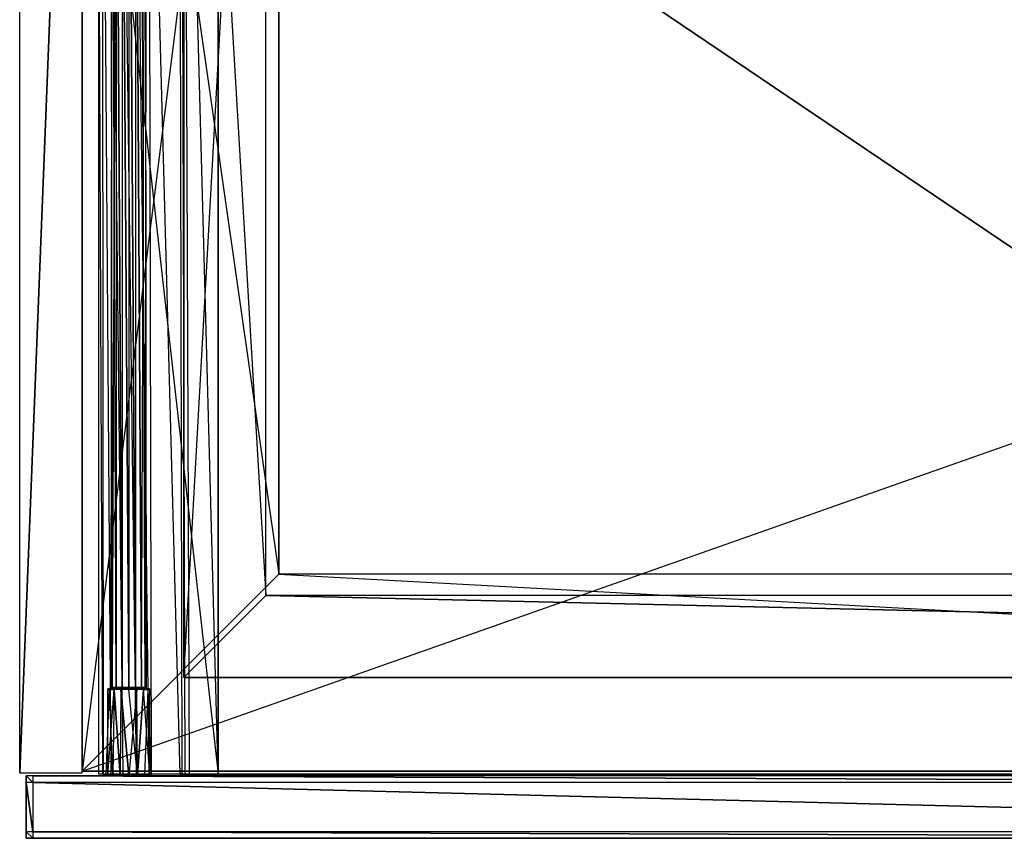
# Model space of a CAD drawing. Extents: x 0 to 1.2, y -0.5 to 0.
# Tile 1 of 8: x 0 to 0.3, y -0.5 to -0.25. Entities that reach past the tile are written whole.
import ezdxf

# ---------------------------------------------------------------- set-up
doc = ezdxf.new("R2010")
doc.units = 0
for name, color, linetype in [('L11_DRAWERBOX_LEGATO_REL_6_X_36', 7, 'CONTINUOUS'), ('L13_DRAWERBOX_LEGATO_REL_4_X_13', 7, 'CONTINUOUS'), ('L14_DRAWERBOX_LEGATO_REL_3_X_47', 7, 'CONTINUOUS'), ('L19_KORPUS_LEGATO_BO_X_11620__Y', 7, 'CONTINUOUS'), ('L21_KORPUS_LEGATO_3_N_B22300___', 7, 'CONTINUOUS'), ('L23_KORPUS_LEGATO_1_N_B22300___', 7, 'CONTINUOUS'), ('L24_KORPUS_LEGATO_0_N_B22300___', 7, 'CONTINUOUS'), ('L25_KORPUS_LEGATO_SE_X_190__Y_4', 7, 'CONTINUOUS'), ('L9_FRONT_LEGATO_S2S2_X_4230__Y_', 7, 'CONTINUOUS')]:
    doc.layers.add(name, color=color, linetype=linetype)

msp = doc.modelspace()

# ---------------------------------------------------------------- linework, layer by layer
at = {"layer": 'L11_DRAWERBOX_LEGATO_REL_6_X_36', "color": 8}
for points, invisible_edges in [([(0.060485, -0.4795, 0.032), (0.024, -0.1555, 0.032), (0.024, -0.4795, 0.032), (0.060485, -0.4795, 0.032)], 13), ([(0.024, -0.1555, 0.032), (0.060485, -0.4795, 0.032), (0.060485, -0.1555, 0.032), (0.024, -0.1555, 0.032)], 14), ([(0.024, -0.1555, 0.032), (0.025286, -0.4795, 0.10758), (0.024, -0.4795, 0.032), (0.024, -0.1555, 0.032)], 13), ([(0.025286, -0.4795, 0.10758), (0.024, -0.1555, 0.032), (0.025286, -0.1555, 0.10758), (0.025286, -0.4795, 0.10758)], 14), ([(0.025286, -0.1555, 0.10758), (0.025533, -0.4795, 0.110955), (0.025286, -0.4795, 0.10758), (0.025286, -0.1555, 0.10758)], 13), ([(0.025533, -0.4795, 0.110955), (0.025286, -0.1555, 0.10758), (0.025533, -0.1555, 0.110955), (0.025533, -0.4795, 0.110955)], 14), ([(0.025533, -0.1555, 0.110955), (0.02788, -0.4795, 0.114232), (0.025533, -0.4795, 0.110955), (0.025533, -0.1555, 0.110955)], 13), ([(0.02788, -0.4795, 0.114232), (0.025533, -0.1555, 0.110955), (0.02788, -0.1555, 0.114232), (0.02788, -0.4795, 0.114232)], 14), ([(0.02788, -0.1555, 0.114232), (0.031526, -0.4795, 0.115948), (0.02788, -0.4795, 0.114232), (0.02788, -0.1555, 0.114232)], 13), ([(0.031526, -0.4795, 0.115948), (0.02788, -0.1555, 0.114232), (0.031526, -0.1555, 0.115948), (0.031526, -0.4795, 0.115948)], 14), ([(0.031526, -0.1555, 0.115948), (0.035589, -0.4795, 0.115998), (0.031526, -0.4795, 0.115948), (0.031526, -0.1555, 0.115948)], 13), ([(0.035589, -0.4795, 0.115998), (0.031526, -0.1555, 0.115948), (0.035589, -0.1555, 0.115998), (0.035589, -0.4795, 0.115998)], 14), ([(0.035589, -0.1555, 0.115998), (0.039428, -0.4795, 0.114666), (0.035589, -0.4795, 0.115998), (0.035589, -0.1555, 0.115998)], 13), ([(0.039428, -0.4795, 0.114666), (0.035589, -0.1555, 0.115998), (0.039428, -0.1555, 0.114666), (0.039428, -0.4795, 0.114666)], 14), ([(0.039428, -0.1555, 0.114666), (0.04018, -0.4795, 0.113598), (0.039428, -0.4795, 0.114666), (0.039428, -0.1555, 0.114666)], 13), ([(0.04018, -0.4795, 0.113598), (0.039428, -0.1555, 0.114666), (0.04018, -0.1555, 0.113598), (0.04018, -0.4795, 0.113598)], 14), ([(0.04018, -0.1555, 0.113598), (0.048889, -0.4795, 0.060646), (0.04018, -0.4795, 0.113598), (0.04018, -0.1555, 0.113598)], 13), ([(0.048889, -0.4795, 0.060646), (0.04018, -0.1555, 0.113598), (0.048889, -0.1555, 0.060646), (0.048889, -0.4795, 0.060646)], 14), ([(0.048889, -0.1555, 0.060646), (0.04947, -0.4795, 0.058607), (0.048889, -0.4795, 0.060646), (0.048889, -0.1555, 0.060646)], 13), ([(0.04947, -0.4795, 0.058607), (0.048889, -0.1555, 0.060646), (0.04947, -0.1555, 0.058607), (0.04947, -0.4795, 0.058607)], 14), ([(0.04947, -0.1555, 0.058607), (0.050433, -0.4795, 0.056719), (0.04947, -0.4795, 0.058607), (0.04947, -0.1555, 0.058607)], 13), ([(0.050433, -0.4795, 0.056719), (0.04947, -0.1555, 0.058607), (0.050433, -0.1555, 0.056719), (0.050433, -0.4795, 0.056719)], 14), ([(0.050433, -0.1555, 0.056719), (0.051741, -0.4795, 0.055052), (0.050433, -0.4795, 0.056719), (0.050433, -0.1555, 0.056719)], 13), ([(0.051741, -0.4795, 0.055052), (0.050433, -0.1555, 0.056719), (0.051741, -0.1555, 0.055052), (0.051741, -0.4795, 0.055052)], 14), ([(0.051741, -0.1555, 0.055052), (0.060485, -0.4795, 0.048743), (0.051741, -0.4795, 0.055052), (0.051741, -0.1555, 0.055052)], 13), ([(0.060485, -0.4795, 0.048743), (0.051741, -0.1555, 0.055052), (0.060485, -0.1555, 0.048743), (0.060485, -0.4795, 0.048743)], 14), ([(0.060485, -0.1555, 0.048743), (0.060485, -0.4795, 0.032), (0.060485, -0.4795, 0.048743), (0.060485, -0.1555, 0.048743)], 13), ([(0.060485, -0.4795, 0.032), (0.060485, -0.1555, 0.048743), (0.060485, -0.1555, 0.032), (0.060485, -0.4795, 0.032)], 14), ([(0.025286, -0.4795, 0.10758), (0.060485, -0.4795, 0.032), (0.024, -0.4795, 0.032), (0.025286, -0.4795, 0.10758)], 13), ([(0.060485, -0.4795, 0.032), (0.025286, -0.4795, 0.10758), (0.04947, -0.4795, 0.058607), (0.060485, -0.4795, 0.032)], 10), ([(0.04947, -0.4795, 0.058607), (0.025286, -0.4795, 0.10758), (0.048889, -0.4795, 0.060646), (0.04947, -0.4795, 0.058607)], 10), ([(0.048889, -0.4795, 0.060646), (0.025286, -0.4795, 0.10758), (0.04018, -0.4795, 0.113598), (0.048889, -0.4795, 0.060646)], 13), ([(0.04018, -0.4795, 0.113598), (0.025286, -0.4795, 0.10758), (0.025533, -0.4795, 0.110955), (0.04018, -0.4795, 0.113598)], 14), ([(0.04018, -0.4795, 0.113598), (0.025533, -0.4795, 0.110955), (0.02788, -0.4795, 0.114232), (0.04018, -0.4795, 0.113598)], 15), ([(0.04018, -0.4795, 0.113598), (0.02788, -0.4795, 0.114232), (0.039428, -0.4795, 0.114666), (0.04018, -0.4795, 0.113598)], 15), ([(0.039428, -0.4795, 0.114666), (0.02788, -0.4795, 0.114232), (0.031526, -0.4795, 0.115948), (0.039428, -0.4795, 0.114666)], 15), ([(0.039428, -0.4795, 0.114666), (0.031526, -0.4795, 0.115948), (0.035589, -0.4795, 0.115998), (0.039428, -0.4795, 0.114666)], 15), ([(0.060485, -0.4795, 0.032), (0.04947, -0.4795, 0.058607), (0.050433, -0.4795, 0.056719), (0.060485, -0.4795, 0.032)], 13), ([(0.060485, -0.4795, 0.032), (0.050433, -0.4795, 0.056719), (0.051741, -0.4795, 0.055052), (0.060485, -0.4795, 0.032)], 10), ([(0.060485, -0.4795, 0.032), (0.051741, -0.4795, 0.055052), (0.060485, -0.4795, 0.048743), (0.060485, -0.4795, 0.032)], 13)]:
    msp.add_3dface(points, dxfattribs=dict(at, invisible_edges=invisible_edges))
at = {"layer": 'L13_DRAWERBOX_LEGATO_REL_4_X_13', "color": 8}
for points, invisible_edges in [([(0.027831, -0.143025, 0.1666), (0.028243, -0.452987, 0.168674), (0.027831, -0.452987, 0.1666), (0.027831, -0.143025, 0.1666)], 13), ([(0.028243, -0.452987, 0.168674), (0.027831, -0.143025, 0.1666), (0.028243, -0.143025, 0.168674), (0.028243, -0.452987, 0.168674)], 14), ([(0.028243, -0.143025, 0.164526), (0.027831, -0.452987, 0.1666), (0.028243, -0.452987, 0.164526), (0.028243, -0.143025, 0.164526)], 13), ([(0.027831, -0.452987, 0.1666), (0.028243, -0.143025, 0.164526), (0.027831, -0.143025, 0.1666), (0.027831, -0.452987, 0.1666)], 14), ([(0.028243, -0.143025, 0.168674), (0.029418, -0.452987, 0.170432), (0.028243, -0.452987, 0.168674), (0.028243, -0.143025, 0.168674)], 13), ([(0.029418, -0.452987, 0.170432), (0.028243, -0.143025, 0.168674), (0.029418, -0.143025, 0.170432), (0.029418, -0.452987, 0.170432)], 14), ([(0.029418, -0.143025, 0.162768), (0.028243, -0.452987, 0.164526), (0.029418, -0.452987, 0.162768), (0.029418, -0.143025, 0.162768)], 13), ([(0.028243, -0.452987, 0.164526), (0.029418, -0.143025, 0.162768), (0.028243, -0.143025, 0.164526), (0.028243, -0.452987, 0.164526)], 14), ([(0.029418, -0.143025, 0.170432), (0.031176, -0.452987, 0.171607), (0.029418, -0.452987, 0.170432), (0.029418, -0.143025, 0.170432)], 13), ([(0.031176, -0.452987, 0.171607), (0.029418, -0.143025, 0.170432), (0.031176, -0.143025, 0.171607), (0.031176, -0.452987, 0.171607)], 14), ([(0.031176, -0.452987, 0.161593), (0.029418, -0.143025, 0.162768), (0.029418, -0.452987, 0.162768), (0.031176, -0.452987, 0.161593)], 13), ([(0.029418, -0.143025, 0.162768), (0.031176, -0.452987, 0.161593), (0.031176, -0.143025, 0.161593), (0.029418, -0.143025, 0.162768)], 14), ([(0.031176, -0.143025, 0.171607), (0.03325, -0.452987, 0.172019), (0.031176, -0.452987, 0.171607), (0.031176, -0.143025, 0.171607)], 13), ([(0.03325, -0.452987, 0.172019), (0.031176, -0.143025, 0.171607), (0.03325, -0.143025, 0.172019), (0.03325, -0.452987, 0.172019)], 14), ([(0.03325, -0.452987, 0.161181), (0.031176, -0.143025, 0.161593), (0.031176, -0.452987, 0.161593), (0.03325, -0.452987, 0.161181)], 13), ([(0.031176, -0.143025, 0.161593), (0.03325, -0.452987, 0.161181), (0.03325, -0.143025, 0.161181), (0.031176, -0.143025, 0.161593)], 14), ([(0.035324, -0.452987, 0.161593), (0.03325, -0.143025, 0.161181), (0.03325, -0.452987, 0.161181), (0.035324, -0.452987, 0.161593)], 13), ([(0.03325, -0.143025, 0.161181), (0.035324, -0.452987, 0.161593), (0.035324, -0.143025, 0.161593), (0.03325, -0.143025, 0.161181)], 14), ([(0.03325, -0.143025, 0.172019), (0.035324, -0.452987, 0.171607), (0.03325, -0.452987, 0.172019), (0.03325, -0.143025, 0.172019)], 13), ([(0.035324, -0.452987, 0.171607), (0.03325, -0.143025, 0.172019), (0.035324, -0.143025, 0.171607), (0.035324, -0.452987, 0.171607)], 14), ([(0.037082, -0.452987, 0.162768), (0.035324, -0.143025, 0.161593), (0.035324, -0.452987, 0.161593), (0.037082, -0.452987, 0.162768)], 13), ([(0.035324, -0.143025, 0.161593), (0.037082, -0.452987, 0.162768), (0.037082, -0.143025, 0.162768), (0.035324, -0.143025, 0.161593)], 14), ([(0.035324, -0.143025, 0.171607), (0.037082, -0.452987, 0.170432), (0.035324, -0.452987, 0.171607), (0.035324, -0.143025, 0.171607)], 13), ([(0.037082, -0.452987, 0.170432), (0.035324, -0.143025, 0.171607), (0.037082, -0.143025, 0.170432), (0.037082, -0.452987, 0.170432)], 14), ([(0.038257, -0.143025, 0.164526), (0.037082, -0.452987, 0.162768), (0.038257, -0.452987, 0.164526), (0.038257, -0.143025, 0.164526)], 13), ([(0.037082, -0.452987, 0.162768), (0.038257, -0.143025, 0.164526), (0.037082, -0.143025, 0.162768), (0.037082, -0.452987, 0.162768)], 14), ([(0.037082, -0.143025, 0.170432), (0.038257, -0.452987, 0.168674), (0.037082, -0.452987, 0.170432), (0.037082, -0.143025, 0.170432)], 13), ([(0.038257, -0.452987, 0.168674), (0.037082, -0.143025, 0.170432), (0.038257, -0.143025, 0.168674), (0.038257, -0.452987, 0.168674)], 14), ([(0.03867, -0.143025, 0.1666), (0.038257, -0.452987, 0.164526), (0.03867, -0.452987, 0.1666), (0.03867, -0.143025, 0.1666)], 13), ([(0.038257, -0.452987, 0.164526), (0.03867, -0.143025, 0.1666), (0.038257, -0.143025, 0.164526), (0.038257, -0.452987, 0.164526)], 14), ([(0.038257, -0.143025, 0.168674), (0.03867, -0.452987, 0.1666), (0.038257, -0.452987, 0.168674), (0.038257, -0.143025, 0.168674)], 13), ([(0.03867, -0.452987, 0.1666), (0.038257, -0.143025, 0.168674), (0.03867, -0.143025, 0.1666), (0.03867, -0.452987, 0.1666)], 14), ([(0.028243, -0.452987, 0.164526), (0.027831, -0.4533, 0.1666), (0.028243, -0.4533, 0.164526), (0.028243, -0.452987, 0.164526)], 13), ([(0.027831, -0.4533, 0.1666), (0.028243, -0.452987, 0.164526), (0.027831, -0.452987, 0.1666), (0.027831, -0.4533, 0.1666)], 14), ([(0.027831, -0.452987, 0.1666), (0.028243, -0.4533, 0.168674), (0.027831, -0.4533, 0.1666), (0.027831, -0.452987, 0.1666)], 13), ([(0.028243, -0.4533, 0.168674), (0.027831, -0.452987, 0.1666), (0.028243, -0.452987, 0.168674), (0.028243, -0.4533, 0.168674)], 14), ([(0.029418, -0.452987, 0.162768), (0.028243, -0.4533, 0.164526), (0.029418, -0.4533, 0.162768), (0.029418, -0.452987, 0.162768)], 13), ([(0.028243, -0.4533, 0.164526), (0.029418, -0.452987, 0.162768), (0.028243, -0.452987, 0.164526), (0.028243, -0.4533, 0.164526)], 14), ([(0.028243, -0.452987, 0.168674), (0.029418, -0.4533, 0.170432), (0.028243, -0.4533, 0.168674), (0.028243, -0.452987, 0.168674)], 13), ([(0.029418, -0.4533, 0.170432), (0.028243, -0.452987, 0.168674), (0.029418, -0.452987, 0.170432), (0.029418, -0.4533, 0.170432)], 14), ([(0.031176, -0.4533, 0.161593), (0.029418, -0.452987, 0.162768), (0.029418, -0.4533, 0.162768), (0.031176, -0.4533, 0.161593)], 13), ([(0.029418, -0.452987, 0.162768), (0.031176, -0.4533, 0.161593), (0.031176, -0.452987, 0.161593), (0.029418, -0.452987, 0.162768)], 14), ([(0.031176, -0.452987, 0.171607), (0.029418, -0.4533, 0.170432), (0.029418, -0.452987, 0.170432), (0.031176, -0.452987, 0.171607)], 13), ([(0.029418, -0.4533, 0.170432), (0.031176, -0.452987, 0.171607), (0.031176, -0.4533, 0.171607), (0.029418, -0.4533, 0.170432)], 14), ([(0.03325, -0.4533, 0.161181), (0.031176, -0.452987, 0.161593), (0.031176, -0.4533, 0.161593), (0.03325, -0.4533, 0.161181)], 13), ([(0.031176, -0.452987, 0.161593), (0.03325, -0.4533, 0.161181), (0.03325, -0.452987, 0.161181), (0.031176, -0.452987, 0.161593)], 14), ([(0.03325, -0.452987, 0.172019), (0.031176, -0.4533, 0.171607), (0.031176, -0.452987, 0.171607), (0.03325, -0.452987, 0.172019)], 13), ([(0.031176, -0.4533, 0.171607), (0.03325, -0.452987, 0.172019), (0.03325, -0.4533, 0.172019), (0.031176, -0.4533, 0.171607)], 14), ([(0.035324, -0.452987, 0.171607), (0.03325, -0.4533, 0.172019), (0.03325, -0.452987, 0.172019), (0.035324, -0.452987, 0.171607)], 13), ([(0.03325, -0.4533, 0.172019), (0.035324, -0.452987, 0.171607), (0.035324, -0.4533, 0.171607), (0.03325, -0.4533, 0.172019)], 14), ([(0.035324, -0.4533, 0.161593), (0.03325, -0.452987, 0.161181), (0.03325, -0.4533, 0.161181), (0.035324, -0.4533, 0.161593)], 13), ([(0.03325, -0.452987, 0.161181), (0.035324, -0.4533, 0.161593), (0.035324, -0.452987, 0.161593), (0.03325, -0.452987, 0.161181)], 14), ([(0.037082, -0.452987, 0.170432), (0.035324, -0.4533, 0.171607), (0.035324, -0.452987, 0.171607), (0.037082, -0.452987, 0.170432)], 13), ([(0.035324, -0.4533, 0.171607), (0.037082, -0.452987, 0.170432), (0.037082, -0.4533, 0.170432), (0.035324, -0.4533, 0.171607)], 14), ([(0.037082, -0.4533, 0.162768), (0.035324, -0.452987, 0.161593), (0.035324, -0.4533, 0.161593), (0.037082, -0.4533, 0.162768)], 13), ([(0.035324, -0.452987, 0.161593), (0.037082, -0.4533, 0.162768), (0.037082, -0.452987, 0.162768), (0.035324, -0.452987, 0.161593)], 14), ([(0.037082, -0.452987, 0.170432), (0.038257, -0.4533, 0.168674), (0.037082, -0.4533, 0.170432), (0.037082, -0.452987, 0.170432)], 13), ([(0.038257, -0.4533, 0.168674), (0.037082, -0.452987, 0.170432), (0.038257, -0.452987, 0.168674), (0.038257, -0.4533, 0.168674)], 14), ([(0.038257, -0.452987, 0.164526), (0.037082, -0.4533, 0.162768), (0.038257, -0.4533, 0.164526), (0.038257, -0.452987, 0.164526)], 13), ([(0.037082, -0.4533, 0.162768), (0.038257, -0.452987, 0.164526), (0.037082, -0.452987, 0.162768), (0.037082, -0.4533, 0.162768)], 14), ([(0.038257, -0.452987, 0.168674), (0.03867, -0.4533, 0.1666), (0.038257, -0.4533, 0.168674), (0.038257, -0.452987, 0.168674)], 13), ([(0.03867, -0.4533, 0.1666), (0.038257, -0.452987, 0.168674), (0.03867, -0.452987, 0.1666), (0.03867, -0.4533, 0.1666)], 14), ([(0.03867, -0.452987, 0.1666), (0.038257, -0.4533, 0.164526), (0.03867, -0.4533, 0.1666), (0.03867, -0.452987, 0.1666)], 13), ([(0.038257, -0.4533, 0.164526), (0.03867, -0.452987, 0.1666), (0.038257, -0.452987, 0.164526), (0.038257, -0.4533, 0.164526)], 14), ([(0.026897, -0.453606, 0.1666), (0.026841, -0.4798, 0.169255), (0.026313, -0.4798, 0.1666), (0.026897, -0.453606, 0.1666)], 13), ([(0.02738, -0.453606, 0.164169), (0.026313, -0.4798, 0.1666), (0.026841, -0.4798, 0.163945), (0.02738, -0.453606, 0.164169)], 13), ([(0.026313, -0.4798, 0.1666), (0.02738, -0.453606, 0.164169), (0.026897, -0.453606, 0.1666), (0.026313, -0.4798, 0.1666)], 14), ([(0.026841, -0.4798, 0.169255), (0.026897, -0.453606, 0.1666), (0.02738, -0.453606, 0.169031), (0.026841, -0.4798, 0.169255)], 14), ([(0.02738, -0.453606, 0.169031), (0.028345, -0.4798, 0.171505), (0.026841, -0.4798, 0.169255), (0.02738, -0.453606, 0.169031)], 13), ([(0.028758, -0.453606, 0.162107), (0.026841, -0.4798, 0.163945), (0.028345, -0.4798, 0.161695), (0.028758, -0.453606, 0.162107)], 13), ([(0.026841, -0.4798, 0.163945), (0.028758, -0.453606, 0.162107), (0.02738, -0.453606, 0.164169), (0.026841, -0.4798, 0.163945)], 14), ([(0.027387, -0.4533, 0.164171), (0.026897, -0.453606, 0.1666), (0.02738, -0.453606, 0.164169), (0.027387, -0.4533, 0.164171)], 13), ([(0.026897, -0.453606, 0.1666), (0.027387, -0.4533, 0.164171), (0.026904, -0.4533, 0.1666), (0.026897, -0.453606, 0.1666)], 14), ([(0.026904, -0.4533, 0.1666), (0.02738, -0.453606, 0.169031), (0.026897, -0.453606, 0.1666), (0.026904, -0.4533, 0.1666)], 13), ([(0.028243, -0.4533, 0.164526), (0.026904, -0.4533, 0.1666), (0.027387, -0.4533, 0.164171), (0.028243, -0.4533, 0.164526)], 13), ([(0.026904, -0.4533, 0.1666), (0.028243, -0.4533, 0.164526), (0.027831, -0.4533, 0.1666), (0.026904, -0.4533, 0.1666)], 14), ([(0.028243, -0.4533, 0.168674), (0.026904, -0.4533, 0.1666), (0.027831, -0.4533, 0.1666), (0.028243, -0.4533, 0.168674)], 13), ([(0.026904, -0.4533, 0.1666), (0.028243, -0.4533, 0.168674), (0.027387, -0.4533, 0.169029), (0.026904, -0.4533, 0.1666)], 14), ([(0.02738, -0.453606, 0.169031), (0.026904, -0.4533, 0.1666), (0.027387, -0.4533, 0.169029), (0.02738, -0.453606, 0.169031)], 14), ([(0.028762, -0.4533, 0.162112), (0.02738, -0.453606, 0.164169), (0.028758, -0.453606, 0.162107), (0.028762, -0.4533, 0.162112)], 13), ([(0.02738, -0.453606, 0.164169), (0.028762, -0.4533, 0.162112), (0.027387, -0.4533, 0.164171), (0.02738, -0.453606, 0.164169)], 14), ([(0.027387, -0.4533, 0.169029), (0.028758, -0.453606, 0.171093), (0.02738, -0.453606, 0.169031), (0.027387, -0.4533, 0.169029)], 13), ([(0.028345, -0.4798, 0.171505), (0.02738, -0.453606, 0.169031), (0.028758, -0.453606, 0.171093), (0.028345, -0.4798, 0.171505)], 14), ([(0.029418, -0.4533, 0.170432), (0.027387, -0.4533, 0.169029), (0.028243, -0.4533, 0.168674), (0.029418, -0.4533, 0.170432)], 13), ([(0.027387, -0.4533, 0.169029), (0.029418, -0.4533, 0.170432), (0.028762, -0.4533, 0.171088), (0.027387, -0.4533, 0.169029)], 14), ([(0.029418, -0.4533, 0.162768), (0.027387, -0.4533, 0.164171), (0.028762, -0.4533, 0.162112), (0.029418, -0.4533, 0.162768)], 13), ([(0.027387, -0.4533, 0.164171), (0.029418, -0.4533, 0.162768), (0.028243, -0.4533, 0.164526), (0.027387, -0.4533, 0.164171)], 14), ([(0.028758, -0.453606, 0.171093), (0.027387, -0.4533, 0.169029), (0.028762, -0.4533, 0.171088), (0.028758, -0.453606, 0.171093)], 14), ([(0.028758, -0.453606, 0.171093), (0.030595, -0.4798, 0.173009), (0.028345, -0.4798, 0.171505), (0.028758, -0.453606, 0.171093)], 13), ([(0.030595, -0.4798, 0.160191), (0.028758, -0.453606, 0.162107), (0.028345, -0.4798, 0.161695), (0.030595, -0.4798, 0.160191)], 13), ([(0.030819, -0.453606, 0.16073), (0.028762, -0.4533, 0.162112), (0.028758, -0.453606, 0.162107), (0.030819, -0.453606, 0.16073)], 13), ([(0.028762, -0.4533, 0.171088), (0.030819, -0.453606, 0.17247), (0.028758, -0.453606, 0.171093), (0.028762, -0.4533, 0.171088)], 13), ([(0.030595, -0.4798, 0.173009), (0.028758, -0.453606, 0.171093), (0.030819, -0.453606, 0.17247), (0.030595, -0.4798, 0.173009)], 14), ([(0.028758, -0.453606, 0.162107), (0.030595, -0.4798, 0.160191), (0.030819, -0.453606, 0.16073), (0.028758, -0.453606, 0.162107)], 14), ([(0.031176, -0.4533, 0.171607), (0.028762, -0.4533, 0.171088), (0.029418, -0.4533, 0.170432), (0.031176, -0.4533, 0.171607)], 13), ([(0.028762, -0.4533, 0.171088), (0.031176, -0.4533, 0.171607), (0.030821, -0.4533, 0.172464), (0.028762, -0.4533, 0.171088)], 14), ([(0.031176, -0.4533, 0.161593), (0.028762, -0.4533, 0.162112), (0.030821, -0.4533, 0.160736), (0.031176, -0.4533, 0.161593)], 13), ([(0.028762, -0.4533, 0.162112), (0.031176, -0.4533, 0.161593), (0.029418, -0.4533, 0.162768), (0.028762, -0.4533, 0.162112)], 14), ([(0.028762, -0.4533, 0.162112), (0.030819, -0.453606, 0.16073), (0.030821, -0.4533, 0.160736), (0.028762, -0.4533, 0.162112)], 14), ([(0.030819, -0.453606, 0.17247), (0.028762, -0.4533, 0.171088), (0.030821, -0.4533, 0.172464), (0.030819, -0.453606, 0.17247)], 14), ([(0.03325, -0.4798, 0.159663), (0.030819, -0.453606, 0.16073), (0.030595, -0.4798, 0.160191), (0.03325, -0.4798, 0.159663)], 13), ([(0.030819, -0.453606, 0.17247), (0.03325, -0.4798, 0.173537), (0.030595, -0.4798, 0.173009), (0.030819, -0.453606, 0.17247)], 13), ([(0.030821, -0.4533, 0.172464), (0.03325, -0.453606, 0.172953), (0.030819, -0.453606, 0.17247), (0.030821, -0.4533, 0.172464)], 13), ([(0.03325, -0.453606, 0.160247), (0.030821, -0.4533, 0.160736), (0.030819, -0.453606, 0.16073), (0.03325, -0.453606, 0.160247)], 13), ([(0.030819, -0.453606, 0.16073), (0.03325, -0.4798, 0.159663), (0.03325, -0.453606, 0.160247), (0.030819, -0.453606, 0.16073)], 14), ([(0.03325, -0.4798, 0.173537), (0.030819, -0.453606, 0.17247), (0.03325, -0.453606, 0.172953), (0.03325, -0.4798, 0.173537)], 14), ([(0.03325, -0.4533, 0.161181), (0.030821, -0.4533, 0.160736), (0.03325, -0.4533, 0.160253), (0.03325, -0.4533, 0.161181)], 13), ([(0.030821, -0.4533, 0.160736), (0.03325, -0.4533, 0.161181), (0.031176, -0.4533, 0.161593), (0.030821, -0.4533, 0.160736)], 14), ([(0.03325, -0.4533, 0.172019), (0.030821, -0.4533, 0.172464), (0.031176, -0.4533, 0.171607), (0.03325, -0.4533, 0.172019)], 13), ([(0.030821, -0.4533, 0.172464), (0.03325, -0.4533, 0.172019), (0.03325, -0.4533, 0.172947), (0.030821, -0.4533, 0.172464)], 14), ([(0.03325, -0.453606, 0.172953), (0.030821, -0.4533, 0.172464), (0.03325, -0.4533, 0.172947), (0.03325, -0.453606, 0.172953)], 14), ([(0.030821, -0.4533, 0.160736), (0.03325, -0.453606, 0.160247), (0.03325, -0.4533, 0.160253), (0.030821, -0.4533, 0.160736)], 14), ([(0.035679, -0.4533, 0.160736), (0.03325, -0.4533, 0.161181), (0.03325, -0.4533, 0.160253), (0.035679, -0.4533, 0.160736)], 13), ([(0.03325, -0.4533, 0.161181), (0.035679, -0.4533, 0.160736), (0.035324, -0.4533, 0.161593), (0.03325, -0.4533, 0.161181)], 14), ([(0.035679, -0.4533, 0.172464), (0.03325, -0.4533, 0.172019), (0.035324, -0.4533, 0.171607), (0.035679, -0.4533, 0.172464)], 13), ([(0.03325, -0.4533, 0.172019), (0.035679, -0.4533, 0.172464), (0.03325, -0.4533, 0.172947), (0.03325, -0.4533, 0.172019)], 14), ([(0.03325, -0.4533, 0.172947), (0.035682, -0.453606, 0.17247), (0.03325, -0.453606, 0.172953), (0.03325, -0.4533, 0.172947)], 13), ([(0.035682, -0.453606, 0.17247), (0.03325, -0.4533, 0.172947), (0.035679, -0.4533, 0.172464), (0.035682, -0.453606, 0.17247)], 14), ([(0.03325, -0.453606, 0.160247), (0.035679, -0.4533, 0.160736), (0.03325, -0.4533, 0.160253), (0.03325, -0.453606, 0.160247)], 13), ([(0.035679, -0.4533, 0.160736), (0.03325, -0.453606, 0.160247), (0.035682, -0.453606, 0.16073), (0.035679, -0.4533, 0.160736)], 14), ([(0.03325, -0.4798, 0.159663), (0.035682, -0.453606, 0.16073), (0.03325, -0.453606, 0.160247), (0.03325, -0.4798, 0.159663)], 13), ([(0.035682, -0.453606, 0.16073), (0.03325, -0.4798, 0.159663), (0.035905, -0.4798, 0.160191), (0.035682, -0.453606, 0.16073)], 14), ([(0.03325, -0.453606, 0.172953), (0.035905, -0.4798, 0.173009), (0.03325, -0.4798, 0.173537), (0.03325, -0.453606, 0.172953)], 13), ([(0.035905, -0.4798, 0.173009), (0.03325, -0.453606, 0.172953), (0.035682, -0.453606, 0.17247), (0.035905, -0.4798, 0.173009)], 14), ([(0.037738, -0.4533, 0.162112), (0.035324, -0.4533, 0.161593), (0.035679, -0.4533, 0.160736), (0.037738, -0.4533, 0.162112)], 13), ([(0.035324, -0.4533, 0.161593), (0.037738, -0.4533, 0.162112), (0.037082, -0.4533, 0.162768), (0.035324, -0.4533, 0.161593)], 14), ([(0.037738, -0.4533, 0.171088), (0.035324, -0.4533, 0.171607), (0.037082, -0.4533, 0.170432), (0.037738, -0.4533, 0.171088)], 13), ([(0.035324, -0.4533, 0.171607), (0.037738, -0.4533, 0.171088), (0.035679, -0.4533, 0.172464), (0.035324, -0.4533, 0.171607)], 14), ([(0.037738, -0.4533, 0.171088), (0.035682, -0.453606, 0.17247), (0.035679, -0.4533, 0.172464), (0.037738, -0.4533, 0.171088)], 13), ([(0.035682, -0.453606, 0.16073), (0.037738, -0.4533, 0.162112), (0.035679, -0.4533, 0.160736), (0.035682, -0.453606, 0.16073)], 13), ([(0.035682, -0.453606, 0.17247), (0.037738, -0.4533, 0.171088), (0.037743, -0.453606, 0.171093), (0.035682, -0.453606, 0.17247)], 14), ([(0.037738, -0.4533, 0.162112), (0.035682, -0.453606, 0.16073), (0.037743, -0.453606, 0.162107), (0.037738, -0.4533, 0.162112)], 14), ([(0.035905, -0.4798, 0.160191), (0.037743, -0.453606, 0.162107), (0.035682, -0.453606, 0.16073), (0.035905, -0.4798, 0.160191)], 13), ([(0.037743, -0.453606, 0.171093), (0.035905, -0.4798, 0.173009), (0.035682, -0.453606, 0.17247), (0.037743, -0.453606, 0.171093)], 13), ([(0.037743, -0.453606, 0.162107), (0.035905, -0.4798, 0.160191), (0.038156, -0.4798, 0.161695), (0.037743, -0.453606, 0.162107)], 14), ([(0.035905, -0.4798, 0.173009), (0.037743, -0.453606, 0.171093), (0.038156, -0.4798, 0.171505), (0.035905, -0.4798, 0.173009)], 14), ([(0.039114, -0.4533, 0.164171), (0.037082, -0.4533, 0.162768), (0.037738, -0.4533, 0.162112), (0.039114, -0.4533, 0.164171)], 13), ([(0.037082, -0.4533, 0.162768), (0.039114, -0.4533, 0.164171), (0.038257, -0.4533, 0.164526), (0.037082, -0.4533, 0.162768)], 14), ([(0.039114, -0.4533, 0.169029), (0.037082, -0.4533, 0.170432), (0.038257, -0.4533, 0.168674), (0.039114, -0.4533, 0.169029)], 13), ([(0.037082, -0.4533, 0.170432), (0.039114, -0.4533, 0.169029), (0.037738, -0.4533, 0.171088), (0.037082, -0.4533, 0.170432)], 14), ([(0.037743, -0.453606, 0.162107), (0.039114, -0.4533, 0.164171), (0.037738, -0.4533, 0.162112), (0.037743, -0.453606, 0.162107)], 14), ([(0.037738, -0.4533, 0.171088), (0.03912, -0.453606, 0.169031), (0.037743, -0.453606, 0.171093), (0.037738, -0.4533, 0.171088)], 13), ([(0.03912, -0.453606, 0.169031), (0.037738, -0.4533, 0.171088), (0.039114, -0.4533, 0.169029), (0.03912, -0.453606, 0.169031)], 14), ([(0.039114, -0.4533, 0.164171), (0.037743, -0.453606, 0.162107), (0.03912, -0.453606, 0.164169), (0.039114, -0.4533, 0.164171)], 13), ([(0.037743, -0.453606, 0.171093), (0.03966, -0.4798, 0.169255), (0.038156, -0.4798, 0.171505), (0.037743, -0.453606, 0.171093)], 13), ([(0.03966, -0.4798, 0.169255), (0.037743, -0.453606, 0.171093), (0.03912, -0.453606, 0.169031), (0.03966, -0.4798, 0.169255)], 14), ([(0.038156, -0.4798, 0.161695), (0.03912, -0.453606, 0.164169), (0.037743, -0.453606, 0.162107), (0.038156, -0.4798, 0.161695)], 14), ([(0.03912, -0.453606, 0.164169), (0.038156, -0.4798, 0.161695), (0.03966, -0.4798, 0.163945), (0.03912, -0.453606, 0.164169)], 13), ([(0.039597, -0.4533, 0.1666), (0.038257, -0.4533, 0.164526), (0.039114, -0.4533, 0.164171), (0.039597, -0.4533, 0.1666)], 13), ([(0.038257, -0.4533, 0.164526), (0.039597, -0.4533, 0.1666), (0.03867, -0.4533, 0.1666), (0.038257, -0.4533, 0.164526)], 14), ([(0.03867, -0.4533, 0.1666), (0.039114, -0.4533, 0.169029), (0.038257, -0.4533, 0.168674), (0.03867, -0.4533, 0.1666)], 14), ([(0.039114, -0.4533, 0.169029), (0.03867, -0.4533, 0.1666), (0.039597, -0.4533, 0.1666), (0.039114, -0.4533, 0.169029)], 13), ([(0.03912, -0.453606, 0.164169), (0.039597, -0.4533, 0.1666), (0.039114, -0.4533, 0.164171), (0.03912, -0.453606, 0.164169)], 14), ([(0.039114, -0.4533, 0.169029), (0.039604, -0.453606, 0.1666), (0.03912, -0.453606, 0.169031), (0.039114, -0.4533, 0.169029)], 13), ([(0.039604, -0.453606, 0.1666), (0.039114, -0.4533, 0.169029), (0.039597, -0.4533, 0.1666), (0.039604, -0.453606, 0.1666)], 14), ([(0.039597, -0.4533, 0.1666), (0.03912, -0.453606, 0.164169), (0.039604, -0.453606, 0.1666), (0.039597, -0.4533, 0.1666)], 13), ([(0.03912, -0.453606, 0.169031), (0.040188, -0.4798, 0.1666), (0.03966, -0.4798, 0.169255), (0.03912, -0.453606, 0.169031)], 13), ([(0.040188, -0.4798, 0.1666), (0.03912, -0.453606, 0.169031), (0.039604, -0.453606, 0.1666), (0.040188, -0.4798, 0.1666)], 14), ([(0.03966, -0.4798, 0.163945), (0.039604, -0.453606, 0.1666), (0.03912, -0.453606, 0.164169), (0.03966, -0.4798, 0.163945)], 14), ([(0.039604, -0.453606, 0.1666), (0.03966, -0.4798, 0.163945), (0.040188, -0.4798, 0.1666), (0.039604, -0.453606, 0.1666)], 13)]:
    msp.add_3dface(points, dxfattribs=dict(at, invisible_edges=invisible_edges))
at = {"layer": 'L14_DRAWERBOX_LEGATO_REL_3_X_47', "color": 8}
for points, invisible_edges in [([(0.539515, -0.4795, 0.048), (0.060485, -0.1555, 0.048), (0.060485, -0.4795, 0.048), (0.539515, -0.4795, 0.048)], 13), ([(0.060485, -0.1555, 0.048), (0.539515, -0.4795, 0.048), (0.539515, -0.1555, 0.048), (0.060485, -0.1555, 0.048)], 14), ([(0.060485, -0.1555, 0.032), (0.539515, -0.4795, 0.032), (0.060485, -0.4795, 0.032), (0.060485, -0.1555, 0.032)], 13), ([(0.539515, -0.4795, 0.032), (0.060485, -0.1555, 0.032), (0.539515, -0.1555, 0.032), (0.539515, -0.4795, 0.032)], 14), ([(0.060485, -0.1555, 0.048), (0.060485, -0.4795, 0.032), (0.060485, -0.4795, 0.048), (0.060485, -0.1555, 0.048)], 13), ([(0.060485, -0.4795, 0.032), (0.060485, -0.1555, 0.048), (0.060485, -0.1555, 0.032), (0.060485, -0.4795, 0.032)], 14), ([(0.539515, -0.4795, 0.048), (0.060485, -0.4795, 0.032), (0.539515, -0.4795, 0.032), (0.539515, -0.4795, 0.048)], 13), ([(0.060485, -0.4795, 0.032), (0.539515, -0.4795, 0.048), (0.060485, -0.4795, 0.048), (0.060485, -0.4795, 0.032)], 14)]:
    msp.add_3dface(points, dxfattribs=dict(at, invisible_edges=invisible_edges))
at = {"layer": 'L19_KORPUS_LEGATO_BO_X_11620__Y', "color": 8}
for points, invisible_edges in [([(0.019, -0.069, 0.02), (0.019, -0.4785, 0.001), (0.019, -0.4785, 0.02), (0.019, -0.069, 0.02)], 13), ([(0.019, -0.4785, 0.001), (0.019, -0.069, 0.02), (0.019, -0.069, 0.001), (0.019, -0.4785, 0.001)], 14), ([(1.181, -0.4785, 0.02), (0.019, -0.069, 0.02), (0.019, -0.4785, 0.02), (1.181, -0.4785, 0.02)], 13), ([(0.019, -0.069, 0.02), (1.181, -0.4785, 0.02), (1.181, -0.069, 0.02), (0.019, -0.069, 0.02)], 14), ([(1.181, -0.069, 0.001), (0.019, -0.4785, 0.001), (0.019, -0.069, 0.001), (1.181, -0.069, 0.001)], 13), ([(0.019, -0.4785, 0.001), (1.181, -0.069, 0.001), (1.181, -0.4785, 0.001), (0.019, -0.4785, 0.001)], 14), ([(1.181, -0.4785, 0.001), (0.019, -0.4785, 0.02), (0.019, -0.4785, 0.001), (1.181, -0.4785, 0.001)], 13), ([(0.019, -0.4785, 0.02), (1.181, -0.4785, 0.001), (1.181, -0.4785, 0.02), (0.019, -0.4785, 0.02)], 14)]:
    msp.add_3dface(points, dxfattribs=dict(at, invisible_edges=invisible_edges))
at = {"layer": 'L21_KORPUS_LEGATO_3_N_B22300___', "color": 8}
for points, invisible_edges in [([(0.079, 0, 0.396), (0.019, -0.4785, 0.396), (0.019, 0, 0.396), (0.079, 0, 0.396)], 10), ([(0.019, -0.4785, 0.396), (0.079, 0, 0.396), (0.079, -0.4185, 0.396), (0.019, -0.4785, 0.396)], 13), ([(0.019, 0, 0.415), (0.019, -0.4785, 0.396), (0.019, -0.4785, 0.415), (0.019, 0, 0.415)], 13), ([(0.019, -0.4785, 0.396), (0.019, 0, 0.415), (0.019, 0, 0.396), (0.019, -0.4785, 0.396)], 14), ([(0.079, -0.4185, 0.415), (0.019, 0, 0.415), (0.019, -0.4785, 0.415), (0.079, -0.4185, 0.415)], 13), ([(0.019, 0, 0.415), (0.079, -0.4185, 0.415), (0.079, 0, 0.415), (0.019, 0, 0.415)], 14), ([(0.079, 0, 0.396), (0.079, -0.4185, 0.415), (0.079, -0.4185, 0.396), (0.079, 0, 0.396)], 13), ([(0.079, -0.4185, 0.415), (0.079, 0, 0.396), (0.079, 0, 0.415), (0.079, -0.4185, 0.415)], 14), ([(0.019, -0.4785, 0.396), (0.079, -0.4185, 0.396), (1.181, -0.4785, 0.396), (0.019, -0.4785, 0.396)], 10), ([(1.181, -0.4785, 0.415), (0.079, -0.4185, 0.415), (0.019, -0.4785, 0.415), (1.181, -0.4785, 0.415)], 13), ([(1.181, -0.4785, 0.396), (0.079, -0.4185, 0.396), (1.121, -0.4185, 0.396), (1.181, -0.4785, 0.396)], 15), ([(0.079, -0.4185, 0.415), (1.121, -0.4185, 0.396), (0.079, -0.4185, 0.396), (0.079, -0.4185, 0.415)], 13), ([(1.121, -0.4185, 0.396), (0.079, -0.4185, 0.415), (1.121, -0.4185, 0.415), (1.121, -0.4185, 0.396)], 14), ([(0.079, -0.4185, 0.415), (1.181, -0.4785, 0.415), (1.121, -0.4185, 0.415), (0.079, -0.4185, 0.415)], 14), ([(1.181, -0.4785, 0.396), (0.019, -0.4785, 0.415), (0.019, -0.4785, 0.396), (1.181, -0.4785, 0.396)], 13), ([(0.019, -0.4785, 0.415), (1.181, -0.4785, 0.396), (1.181, -0.4785, 0.415), (0.019, -0.4785, 0.415)], 14)]:
    msp.add_3dface(points, dxfattribs=dict(at, invisible_edges=invisible_edges))
at = {"layer": 'L23_KORPUS_LEGATO_1_N_B22300___', "color": 8}
for points, invisible_edges in [([(0.075, -0.001, 0.415), (0.05, -0.45, 0.415), (0.05, -0.001, 0.415), (0.075, -0.001, 0.415)], 13), ([(0.05, -0.45, 0.415), (0.075, -0.001, 0.415), (0.075, -0.425, 0.415), (0.05, -0.45, 0.415)], 14), ([(0.075, -0.425, 0.425), (0.05, -0.001, 0.425), (0.05, -0.45, 0.425), (0.075, -0.425, 0.425)], 13), ([(0.05, -0.001, 0.425), (0.075, -0.425, 0.425), (0.075, -0.001, 0.425), (0.05, -0.001, 0.425)], 14), ([(0.05, -0.001, 0.425), (0.05, -0.45, 0.415), (0.05, -0.45, 0.425), (0.05, -0.001, 0.425)], 13), ([(0.05, -0.45, 0.415), (0.05, -0.001, 0.425), (0.05, -0.001, 0.415), (0.05, -0.45, 0.415)], 14), ([(0.075, -0.001, 0.415), (0.075, -0.425, 0.425), (0.075, -0.425, 0.415), (0.075, -0.001, 0.415)], 13), ([(0.075, -0.425, 0.425), (0.075, -0.001, 0.415), (0.075, -0.001, 0.425), (0.075, -0.425, 0.425)], 14), ([(0.075, -0.425, 0.415), (0.05, -0.45, 0.425), (0.05, -0.45, 0.415), (0.075, -0.425, 0.415)], 13), ([(0.05, -0.45, 0.425), (0.075, -0.425, 0.415), (0.075, -0.425, 0.425), (0.05, -0.45, 0.425)], 14)]:
    msp.add_3dface(points, dxfattribs=dict(at, invisible_edges=invisible_edges))
at = {"layer": 'L24_KORPUS_LEGATO_0_N_B22300___', "color": 8}
for points, invisible_edges in [([(0.075, -0.425, 0.415), (1.15, -0.45, 0.415), (0.05, -0.45, 0.415), (0.075, -0.425, 0.415)], 13), ([(1.15, -0.45, 0.425), (0.075, -0.425, 0.425), (0.05, -0.45, 0.425), (1.15, -0.45, 0.425)], 13), ([(0.075, -0.425, 0.425), (0.05, -0.45, 0.415), (0.05, -0.45, 0.425), (0.075, -0.425, 0.425)], 13), ([(0.05, -0.45, 0.415), (0.075, -0.425, 0.425), (0.075, -0.425, 0.415), (0.05, -0.45, 0.415)], 14), ([(1.15, -0.45, 0.415), (0.075, -0.425, 0.415), (1.125, -0.425, 0.415), (1.15, -0.45, 0.415)], 14), ([(0.075, -0.425, 0.425), (1.15, -0.45, 0.425), (1.125, -0.425, 0.425), (0.075, -0.425, 0.425)], 14), ([(0.075, -0.425, 0.425), (1.125, -0.425, 0.415), (0.075, -0.425, 0.415), (0.075, -0.425, 0.425)], 13), ([(1.125, -0.425, 0.415), (0.075, -0.425, 0.425), (1.125, -0.425, 0.425), (1.125, -0.425, 0.415)], 14), ([(1.15, -0.45, 0.415), (0.05, -0.45, 0.425), (0.05, -0.45, 0.415), (1.15, -0.45, 0.415)], 13), ([(0.05, -0.45, 0.425), (1.15, -0.45, 0.415), (1.15, -0.45, 0.425), (0.05, -0.45, 0.425)], 14)]:
    msp.add_3dface(points, dxfattribs=dict(at, invisible_edges=invisible_edges))
at = {"layer": 'L25_KORPUS_LEGATO_SE_X_190__Y_4', "color": 8}
for points, invisible_edges in [([(0, -0.479, 0.423), (0.019, 0, 0.423), (0, 0, 0.423), (0, -0.479, 0.423)], 13), ([(0.019, 0, 0.423), (0, -0.479, 0.423), (0.019, -0.479, 0.423), (0.019, 0, 0.423)], 14), ([(0.019, 0), (0, -0.479), (0, 0), (0.019, 0)], 13), ([(0, -0.479), (0.019, 0), (0.019, -0.479), (0, -0.479)], 14), ([(0, 0, 0.423), (0, -0.479), (0, -0.479, 0.423), (0, 0, 0.423)], 13), ([(0, -0.479), (0, 0, 0.423), (0, 0), (0, -0.479)], 14), ([(0.019, 0), (0.019, -0.479, 0.423), (0.019, -0.479), (0.019, 0)], 13), ([(0.019, -0.479, 0.423), (0.019, 0), (0.019, 0, 0.423), (0.019, -0.479, 0.423)], 14), ([(0.019, -0.479, 0.423), (0, -0.479), (0.019, -0.479), (0.019, -0.479, 0.423)], 13), ([(0, -0.479), (0.019, -0.479, 0.423), (0, -0.479, 0.423), (0, -0.479)], 14)]:
    msp.add_3dface(points, dxfattribs=dict(at, invisible_edges=invisible_edges))
at = {"layer": 'L9_FRONT_LEGATO_S2S2_X_4230__Y_', "color": 8}
for points, invisible_edges in [([(0.004, -0.482, 0.423), (0.002, -0.48, 0.423), (0.002, -0.482, 0.423), (0.004, -0.482, 0.423)], 13), ([(0.002, -0.48, 0.423), (0.004, -0.482, 0.423), (0.004, -0.48, 0.423), (0.002, -0.48, 0.423)], 14), ([(0.002, -0.48), (0.004, -0.482), (0.002, -0.482), (0.002, -0.48)], 13), ([(0.004, -0.482), (0.002, -0.48), (0.004, -0.48), (0.004, -0.482)], 14), ([(0.002, -0.482, 0.421), (0.002, -0.48, 0.002), (0.002, -0.482, 0.002), (0.002, -0.482, 0.421)], 13), ([(0.002, -0.48, 0.002), (0.002, -0.482, 0.421), (0.002, -0.48, 0.421), (0.002, -0.48, 0.002)], 14), ([(0.002, -0.48, 0.421), (0.004, -0.48, 0.002), (0.002, -0.48, 0.002), (0.002, -0.48, 0.421)], 13), ([(0.004, -0.48, 0.002), (0.002, -0.48, 0.421), (0.004, -0.48, 0.421), (0.004, -0.48, 0.002)], 14), ([(0.002, -0.48, 0.423), (0.004, -0.48, 0.421), (0.002, -0.48, 0.421), (0.002, -0.48, 0.423)], 13), ([(0.004, -0.48, 0.421), (0.002, -0.48, 0.423), (0.004, -0.48, 0.423), (0.004, -0.48, 0.421)], 14), ([(0.002, -0.48, 0.002), (0.004, -0.48), (0.002, -0.48), (0.002, -0.48, 0.002)], 13), ([(0.004, -0.48), (0.002, -0.48, 0.002), (0.004, -0.48, 0.002), (0.004, -0.48)], 14), ([(0.002, -0.48, 0.002), (0.002, -0.482), (0.002, -0.482, 0.002), (0.002, -0.48, 0.002)], 13), ([(0.002, -0.482), (0.002, -0.48, 0.002), (0.002, -0.48), (0.002, -0.482)], 14), ([(0.002, -0.48, 0.423), (0.002, -0.482, 0.421), (0.002, -0.482, 0.423), (0.002, -0.48, 0.423)], 13), ([(0.002, -0.482, 0.421), (0.002, -0.48, 0.423), (0.002, -0.48, 0.421), (0.002, -0.482, 0.421)], 14), ([(0.594, -0.482, 0.423), (0.004, -0.48, 0.423), (0.004, -0.482, 0.423), (0.594, -0.482, 0.423)], 13), ([(0.004, -0.48, 0.423), (0.594, -0.482, 0.423), (0.594, -0.48, 0.423), (0.004, -0.48, 0.423)], 14), ([(0.004, -0.48), (0.594, -0.482), (0.004, -0.482), (0.004, -0.48)], 13), ([(0.594, -0.482), (0.004, -0.48), (0.594, -0.48), (0.594, -0.482)], 14), ([(0.004, -0.48, 0.421), (0.594, -0.48, 0.002), (0.004, -0.48, 0.002), (0.004, -0.48, 0.421)], 13), ([(0.594, -0.48, 0.002), (0.004, -0.48, 0.421), (0.594, -0.48, 0.421), (0.594, -0.48, 0.002)], 14), ([(0.004, -0.48, 0.423), (0.594, -0.48, 0.421), (0.004, -0.48, 0.421), (0.004, -0.48, 0.423)], 13), ([(0.594, -0.48, 0.421), (0.004, -0.48, 0.423), (0.594, -0.48, 0.423), (0.594, -0.48, 0.421)], 14), ([(0.004, -0.48, 0.002), (0.594, -0.48), (0.004, -0.48), (0.004, -0.48, 0.002)], 13), ([(0.594, -0.48), (0.004, -0.48, 0.002), (0.594, -0.48, 0.002), (0.594, -0.48)], 14), ([(0.002, -0.497, 0.421), (0.002, -0.482, 0.002), (0.002, -0.497, 0.002), (0.002, -0.497, 0.421)], 13), ([(0.002, -0.482, 0.002), (0.002, -0.497, 0.421), (0.002, -0.482, 0.421), (0.002, -0.482, 0.002)], 14), ([(0.002, -0.482), (0.004, -0.497), (0.002, -0.497), (0.002, -0.482)], 13), ([(0.004, -0.497), (0.002, -0.482), (0.004, -0.482), (0.004, -0.497)], 14), ([(0.002, -0.482, 0.002), (0.002, -0.497), (0.002, -0.497, 0.002), (0.002, -0.482, 0.002)], 13), ([(0.002, -0.497), (0.002, -0.482, 0.002), (0.002, -0.482), (0.002, -0.497)], 14), ([(0.004, -0.497, 0.423), (0.002, -0.482, 0.423), (0.002, -0.497, 0.423), (0.004, -0.497, 0.423)], 13), ([(0.002, -0.482, 0.423), (0.004, -0.497, 0.423), (0.004, -0.482, 0.423), (0.002, -0.482, 0.423)], 14), ([(0.002, -0.482, 0.423), (0.002, -0.497, 0.421), (0.002, -0.497, 0.423), (0.002, -0.482, 0.423)], 13), ([(0.002, -0.497, 0.421), (0.002, -0.482, 0.423), (0.002, -0.482, 0.421), (0.002, -0.497, 0.421)], 14), ([(0.004, -0.482), (0.594, -0.497), (0.004, -0.497), (0.004, -0.482)], 13), ([(0.594, -0.497), (0.004, -0.482), (0.594, -0.482), (0.594, -0.497)], 14), ([(0.594, -0.497, 0.423), (0.004, -0.482, 0.423), (0.004, -0.497, 0.423), (0.594, -0.497, 0.423)], 13), ([(0.004, -0.482, 0.423), (0.594, -0.497, 0.423), (0.594, -0.482, 0.423), (0.004, -0.482, 0.423)], 14), ([(0.002, -0.497, 0.423), (0.002, -0.499, 0.421), (0.002, -0.499, 0.423), (0.002, -0.497, 0.423)], 13), ([(0.002, -0.499, 0.421), (0.002, -0.497, 0.423), (0.002, -0.497, 0.421), (0.002, -0.499, 0.421)], 14), ([(0.002, -0.499, 0.421), (0.002, -0.497, 0.002), (0.002, -0.499, 0.002), (0.002, -0.499, 0.421)], 13), ([(0.002, -0.497, 0.002), (0.002, -0.499, 0.421), (0.002, -0.497, 0.421), (0.002, -0.497, 0.002)], 14), ([(0.002, -0.497, 0.002), (0.002, -0.499), (0.002, -0.499, 0.002), (0.002, -0.497, 0.002)], 13), ([(0.002, -0.499), (0.002, -0.497, 0.002), (0.002, -0.497), (0.002, -0.499)], 14), ([(0.002, -0.497), (0.004, -0.499), (0.002, -0.499), (0.002, -0.497)], 13), ([(0.004, -0.499), (0.002, -0.497), (0.004, -0.497), (0.004, -0.499)], 14), ([(0.004, -0.499, 0.423), (0.002, -0.497, 0.423), (0.002, -0.499, 0.423), (0.004, -0.499, 0.423)], 13), ([(0.002, -0.497, 0.423), (0.004, -0.499, 0.423), (0.004, -0.497, 0.423), (0.002, -0.497, 0.423)], 14), ([(0.004, -0.497), (0.594, -0.499), (0.004, -0.499), (0.004, -0.497)], 13), ([(0.594, -0.499), (0.004, -0.497), (0.594, -0.497), (0.594, -0.499)], 14), ([(0.594, -0.499, 0.423), (0.004, -0.497, 0.423), (0.004, -0.499, 0.423), (0.594, -0.499, 0.423)], 13), ([(0.004, -0.497, 0.423), (0.594, -0.499, 0.423), (0.594, -0.497, 0.423), (0.004, -0.497, 0.423)], 14), ([(0.004, -0.499), (0.002, -0.499, 0.002), (0.002, -0.499), (0.004, -0.499)], 13), ([(0.002, -0.499, 0.002), (0.004, -0.499), (0.004, -0.499, 0.002), (0.002, -0.499, 0.002)], 14), ([(0.004, -0.499, 0.002), (0.002, -0.499, 0.421), (0.002, -0.499, 0.002), (0.004, -0.499, 0.002)], 13), ([(0.002, -0.499, 0.421), (0.004, -0.499, 0.002), (0.004, -0.499, 0.421), (0.002, -0.499, 0.421)], 14), ([(0.004, -0.499, 0.421), (0.002, -0.499, 0.423), (0.002, -0.499, 0.421), (0.004, -0.499, 0.421)], 13), ([(0.002, -0.499, 0.423), (0.004, -0.499, 0.421), (0.004, -0.499, 0.423), (0.002, -0.499, 0.423)], 14), ([(0.594, -0.499, 0.002), (0.004, -0.499, 0.421), (0.004, -0.499, 0.002), (0.594, -0.499, 0.002)], 13), ([(0.004, -0.499, 0.421), (0.594, -0.499, 0.002), (0.594, -0.499, 0.421), (0.004, -0.499, 0.421)], 14), ([(0.594, -0.499), (0.004, -0.499, 0.002), (0.004, -0.499), (0.594, -0.499)], 13), ([(0.004, -0.499, 0.002), (0.594, -0.499), (0.594, -0.499, 0.002), (0.004, -0.499, 0.002)], 14), ([(0.594, -0.499, 0.421), (0.004, -0.499, 0.423), (0.004, -0.499, 0.421), (0.594, -0.499, 0.421)], 13), ([(0.004, -0.499, 0.423), (0.594, -0.499, 0.421), (0.594, -0.499, 0.423), (0.004, -0.499, 0.423)], 14)]:
    msp.add_3dface(points, dxfattribs=dict(at, invisible_edges=invisible_edges))

doc.saveas('drawing.dxf')
